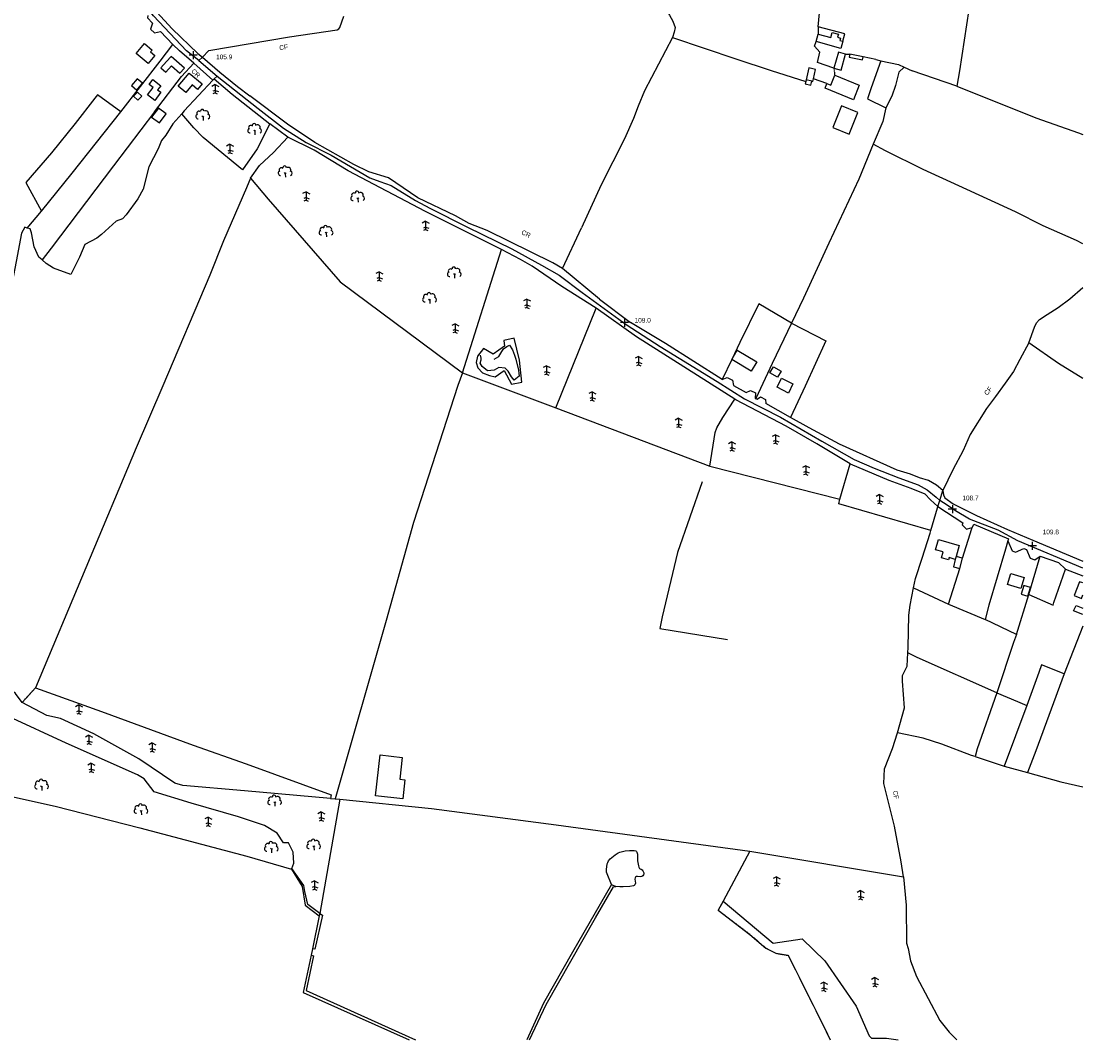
# Model space of a CAD drawing. Header units: metres. Extents: x 611948 to 1225781, y 656699 to 1316021.
# Tile 161 of 169: x 615100 to 615947, y 657043 to 657856. Entities that reach past the tile are written whole.
import ezdxf

# ---------------------------------------------------------------- set-up
doc = ezdxf.new("R2010")
doc.units = ezdxf.units.M
doc.linetypes.add('4696-D$0$PECK', pattern=[0.2, 0.1, -0.1])
for name, color, linetype in [('4696-D$0$BLD_OTL_S', 253, 'Continuous'), ('4696-D$0$GEN_LIN_D', 253, 'Continuous'), ('4696-D$0$GEN_PCK_D', 253, '4696-D$0$PECK'), ('4696-D$0$HT_CTRL', 253, 'Continuous'), ('4696-D$0$LAND_SYMB', 253, 'Continuous'), ('4696-D$0$MNR_LN_DT', 253, 'Continuous'), ('4696-D$0$ROADS', 253, 'Continuous'), ('4696-D$0$ROADS_CTR', 253, 'Continuous'), ('4696-D$0$TOWNLAND', 253, 'Continuous'), ('4696-D$0$WATER_FTR', 253, 'Continuous')]:
    doc.layers.add(name, color=color, linetype=linetype)
doc.styles.add('4696-D$0$STANDARD', font='txt')

# ---------------------------------------------------------------- blocks, each defined once
blk = doc.blocks.new('4696-D$0$21', base_point=(149.307579, 306.857136))
for p, q in [((149.328061, 310.284909), (147.980506, 309.564561)), ((149.328061, 310.284909), (150.783476, 309.509859)), ((149.328061, 310.284909), (149.328061, 306.933646)), ((149.328061, 307.978181), (148.440011, 307.595261)), ((149.328061, 306.933646), (148.483541, 306.598519)), ((149.328061, 307.978181), (150.645626, 307.485856)), ((149.328061, 306.933646), (150.186121, 306.555909))]:
    blk.add_line(p, q)
blk = doc.blocks.new('4696-D$0$23', base_point=(149.185809, 307.333247))
for p, q in [((148.664547, 309.128064), (149.124049, 308.690441)), ((149.124049, 308.690441), (149.445702, 309.073361)), ((149.124049, 308.690441), (149.169999, 307.322874)), ((149.313569, 307.698886), (149.313569, 307.698886))]:
    blk.add_line(p, q)
for centre, radius, start, end in [((147.180612, 308.892246), 0.897288, 128.278788, 274.496331), ((147.530482, 310.123129), 0.903805, 44.394719, 220.161368), ((148.832724, 311.050839), 0.714023, 354.391008, 541.210524), ((150.218607, 310.134934), 1.07549, 331.418139, 476.507497), ((150.870267, 308.882439), 0.947498, 293.22782, 424.195061)]:
    blk.add_arc(centre, radius, start, end)
blk = doc.blocks.new('4696-D$0$35', base_point=(150.27109, 306.896499))
for p, q in [((151.914023, 306.896499), (148.62816, 306.896499)), ((150.27109, 308.539432), (150.27109, 305.253567))]:
    blk.add_line(p, q)
blk = doc.blocks.new('4696-D')
at = {"layer": '4696-D$0$BLD_OTL_S', "flags": 128}
for points in [[(615735.934, 657845.788), (615745.969, 657842.966), (615747.136, 657847.118), (615751.966, 657845.762), (615751.243, 657843.194), (615753.628, 657842.523), (615753.125, 657840.754), (615755.581, 657840.063)], [(615201.053, 657822.273), (615191.553, 657830.392), (615198.237, 657838.214), (615204.318, 657833.017), (615203.018, 657831.498), (615206.438, 657828.574), (615201.053, 657822.273)], [(615734.224, 657839.722), (615735.934, 657845.788)], [(615755.581, 657840.063), (615753.919, 657834.174), (615734.224, 657839.722)], [(615757.728, 657829.617), (615751.976, 657831.268), (615748.349, 657818.634)], [(615761.086, 657829.85), (615760.589, 657827.349), (615771.3, 657825.227), (615771.797, 657827.728)], [(615771.797, 657827.728), (615761.086, 657829.85)], [(615215.824, 657823.9), (615211.29, 657818.772), (615215.202, 657815.314), (615219.736, 657820.442), (615226.433, 657814.52), (615230.073, 657818.638), (615219.465, 657828.018), (615215.824, 657823.9)], [(615748.349, 657818.634), (615754.102, 657816.983), (615757.728, 657829.617)], [(615225.17, 657804.305), (615233.806, 657814.635), (615244.192, 657805.953), (615240.564, 657801.613), (615236.179, 657805.279), (615231.171, 657799.288), (615225.17, 657804.305)], [(615732.041, 657809.964), (615733.835, 657817.475), (615728.538, 657818.736), (615726.302, 657809.403)], [(615749.053, 657812.944), (615768.704, 657804.957), (615764.016, 657793.441), (615741.349, 657802.658), (615742.844, 657806.339)], [(615742.844, 657806.339), (615745.873, 657805.11), (615749.053, 657812.944)], [(615192.212, 657801.11), (615196.72, 657806.55), (615192.328, 657810.189), (615187.821, 657804.749), (615192.212, 657801.11)], [(615200.783, 657797.248), (615205.242, 657803.069), (615201.885, 657805.64), (615204.815, 657809.466), (615211.206, 657804.571), (615208.757, 657801.374), (615211.396, 657799.353), (615206.456, 657792.904), (615200.783, 657797.248)], [(615730.811, 657808.265), (615726.302, 657809.403)], [(615730.811, 657808.265), (615731.59, 657808.076), (615732.041, 657809.964)], [(615192.603, 657799.545), (615189.454, 657796.25), (615192.875, 657792.98), (615196.025, 657796.274), (615192.603, 657799.545)], [(615760.642, 657765.978), (615767.6, 657783.17), (615754.536, 657788.457), (615747.578, 657771.265), (615760.642, 657765.978)], [(615209.442, 657786.789), (615203.926, 657779.544), (615210.099, 657774.844), (615215.617, 657782.088), (615209.442, 657786.789)], [(615666.891, 657586.15), (615671.24, 657593.523), (615686.89, 657584.192), (615682.505, 657576.84), (615666.891, 657586.15)], [(615703.331, 657572.015), (615697.247, 657575.659), (615700.118, 657580.455), (615706.201, 657576.811), (615703.331, 657572.015)], [(615706.632, 657571.213), (615715.713, 657566.671), (615712.098, 657559.436), (615703.017, 657563.978), (615706.632, 657571.213)], [(615845.253, 657426.712), (615840.325, 657428.103), (615839.867, 657426.481), (615834.336, 657428.046), (615835.651, 657432.702), (615829.533, 657434.431), (615831.797, 657442.472), (615848.375, 657437.792), (615845.932, 657429.12)], [(615845.253, 657426.712), (615843.783, 657420.745), (615848.861, 657419.413)], [(615845.932, 657429.12), (615845.253, 657426.712)], [(615851.121, 657427.663), (615845.932, 657429.12)], [(615848.861, 657419.413), (615851.121, 657427.663)], [(615897.679, 657403.385), (615887.022, 657406.565), (615889.67, 657415.447), (615900.328, 657412.267), (615897.679, 657403.385)], [(615947.017, 657407.886), (615944.339, 657408.898), (615940.15, 657397.824), (615945.979, 657395.622), (615947.017, 657398.352)], [(615900.001, 657405.905), (615897.894, 657398.899), (615903.084, 657397.338), (615905.191, 657404.344), (615900.001, 657405.905)], [(615947.017, 657382.77), (615939.666, 657385.614), (615941.753, 657389.919), (615947.017, 657387.874)], [(615386.21, 657270.688), (615403.944, 657268.732), (615402.024, 657251.349), (615406.135, 657250.895), (615404.449, 657235.637), (615382.603, 657238.051), (615386.21, 657270.688)]]:
    blk.add_lwpolyline(points, dxfattribs=at)
at = {"layer": '4696-D$0$GEN_LIN_D', "flags": 128}
for points in [[(615244.588, 657827.344), (615249.723, 657832.708), (615313.967, 657843.684), (615351.972, 657849.1), (615353.254, 657849.85), (615354.032, 657851.114), (615357.446, 657859.987)], [(615735.85, 657851.496), (615741.087, 657907.967), (615742.57, 657926.03), (615745.106, 657947.137)], [(615865.708, 657916.456), (615856.205, 657865.382), (615848.762, 657816.322), (615846.583, 657804.123)], [(615168.552, 657913.606), (615179.111, 657899.531), (615195.972, 657877.888), (615208.066, 657863.272), (615220.439, 657849.938), (615240.935, 657830.289), (615244.588, 657827.344)], [(615610.319, 657874.809), (615610.611, 657873.828), (615613.835, 657866.406), (615617.334, 657860.763), (615619.827, 657856.151), (615621.805, 657851.035), (615620.997, 657847.224), (615619.569, 657843.114)], [(615200.979, 657860.54), (615200.755, 657858.836), (615204.653, 657854.564), (615202.975, 657849.82), (615206.154, 657846.704), (615211.065, 657847.957), (615220.907, 657837.481)], [(615735.85, 657851.496), (615735.934, 657845.788)], [(615755.581, 657840.063), (615757.177, 657845.902), (615735.85, 657851.496)], [(615619.569, 657843.114), (615597.177, 657800.592), (615592.194, 657788.172), (615588.518, 657778.538), (615581.201, 657762.325), (615562.696, 657725.615), (615547.018, 657691.165)], [(615619.569, 657843.114), (615670.046, 657825.977), (615698.475, 657816.738), (615725.978, 657808.052)], [(615748.349, 657818.634), (615735.247, 657823.178), (615737.124, 657831.305), (615732.852, 657836.193), (615734.224, 657839.722)], [(615210.638, 657824.203), (615220.907, 657837.481)], [(615237.644, 657822.641), (615226.236, 657832.358), (615220.907, 657837.481)], [(615179.297, 657783.649), (615210.638, 657824.203)], [(615227.659, 657811.818), (615237.644, 657822.641)], [(615237.644, 657822.641), (615252.841, 657809.001)], [(615244.588, 657827.344), (615258.424, 657815.322), (615272.377, 657804.018), (615282.277, 657796.387)], [(615781.876, 657825.43), (615771.797, 657827.728)], [(615785.886, 657824.534), (615778.252, 657802.978), (615775.349, 657794.099), (615789.774, 657786.956)], [(615781.876, 657825.43), (615785.886, 657824.534)], [(615785.886, 657824.534), (615799.909, 657821.402), (615804.41, 657819.382)], [(615804.41, 657819.382), (615800.289, 657815.355), (615797.62, 657804.691), (615794.721, 657796.321), (615789.774, 657786.956)], [(615804.41, 657819.382), (615810.821, 657816.506)], [(615846.583, 657804.123), (615810.821, 657816.506)], [(615206.332, 657783.634), (615227.659, 657811.818)], [(615252.841, 657809.001), (615230.035, 657784.445), (615227.929, 657782.062)], [(615252.841, 657809.001), (615253.888, 657810.012)], [(615253.888, 657810.012), (615268.332, 657797.825), (615298.276, 657774.153)], [(615725.978, 657808.052), (615725.512, 657806.108), (615730.039, 657805.036), (615730.811, 657808.265)], [(615726.302, 657809.403), (615725.978, 657808.052)], [(615742.844, 657806.339), (615732.041, 657809.964)], [(615179.297, 657783.649), (615160.752, 657797.361), (615158.686, 657794.593), (615143.007, 657774.415), (615123.951, 657751.168), (615103.622, 657727.483), (615116.031, 657704.583)], [(615531.714, 657658.664), (615524.129, 657663.335), (615471.716, 657689.153), (615457.265, 657694.667), (615446.384, 657700.65), (615416.505, 657715.256), (615393.006, 657731.062), (615377.272, 657735.828), (615365.374, 657741.823), (615334.254, 657759.244), (615312.269, 657774.013), (615282.277, 657796.387)], [(615846.583, 657804.123), (615909.444, 657778.95), (615943.685, 657767.094), (615947.017, 657765.778)], [(615116.031, 657704.583), (615140.661, 657734.869), (615179.297, 657783.649)], [(615206.332, 657783.634), (615173.432, 657740.731), (615123.671, 657674.97), (615116.557, 657665.727)], [(615227.929, 657782.062), (615220.851, 657774.057), (615215.294, 657765.15), (615211.875, 657760.836), (615209.188, 657754.194), (615201.737, 657739.918), (615197.31, 657721.988), (615193.061, 657714.344), (615183.58, 657701.647), (615180.694, 657698.353), (615175.776, 657696.638), (615164.011, 657685.78), (615160.105, 657683.019), (615150.758, 657678.036), (615146.465, 657667.821), (615139.538, 657654.05), (615125.731, 657658.92), (615119.883, 657662.88), (615116.557, 657665.727)], [(615298.276, 657774.153), (615288.156, 657754.264), (615276.546, 657737.487), (615245.095, 657763.242), (615237.514, 657771.092), (615227.929, 657782.062)], [(615789.774, 657786.956), (615787.434, 657776.033)], [(615312.533, 657763.413), (615298.276, 657774.153)], [(615787.434, 657776.033), (615779.864, 657757.87)], [(615282.869, 657730.792), (615290.116, 657740.894), (615301.185, 657751.207), (615312.533, 657763.413)], [(615483.165, 657673.948), (615462.369, 657684.266), (615422.621, 657704.334), (615360.861, 657736.626), (615333.552, 657753.239), (615312.533, 657763.413)], [(615779.864, 657757.87), (615768.314, 657730.163), (615744.294, 657679.002), (615724.179, 657635.18), (615714.526, 657615.176)], [(615947.017, 657678.529), (615942.049, 657681.086), (615915.447, 657692.852), (615893.423, 657704.057), (615848.08, 657724.7), (615819.71, 657737.76), (615789.578, 657752.624), (615779.864, 657757.87)], [(615282.869, 657730.792), (615279.648, 657723.131), (615261.42, 657680.745), (615250.399, 657653.412), (615212.851, 657565.058), (615191.673, 657515.778), (615111.176, 657324.244)], [(615282.869, 657730.792), (615296.984, 657714.084), (615354.281, 657648.231), (615451.989, 657575.543)], [(615104.738, 657691.075), (615116.031, 657704.583)], [(615104.738, 657691.075), (615102.635, 657691.734), (615100.235, 657686.888), (615095.728, 657664.329), (615082.17, 657594.594), (615076.22, 657563.057), (615069.584, 657536.419), (615067.167, 657530.544)], [(615116.557, 657665.727), (615114.053, 657667.869), (615110.081, 657676.171), (615107.96, 657687.268), (615106.984, 657690.373), (615104.738, 657691.075)], [(615531.714, 657658.664), (615547.018, 657691.165)], [(615451.989, 657575.543), (615483.165, 657673.948)], [(615558.762, 657627.006), (615531.427, 657644.506), (615507.677, 657660.569), (615498.318, 657666.025), (615483.165, 657673.948)], [(615561.482, 657634.382), (615531.714, 657658.664)], [(615903.926, 657599.53), (615908.399, 657611.956), (615909.968, 657615.503), (615912.543, 657618.02), (615918.701, 657622.023), (615927.423, 657627.523), (615936.672, 657634.547), (615947.017, 657643.6)], [(615526.532, 657547.688), (615558.762, 657627.006)], [(615669.417, 657554.512), (615590.804, 657604.348), (615558.762, 657627.006)], [(615561.482, 657634.382), (615586.222, 657615.761)], [(615714.526, 657615.176), (615688.474, 657630.502), (615673.347, 657599.609), (615666.891, 657586.15)], [(615659.257, 657570.234), (615614.007, 657599.024), (615586.222, 657615.761)], [(615714.526, 657615.176), (615699.129, 657583.014), (615686.174, 657554.949)], [(615714.526, 657615.176), (615741.865, 657601.109), (615725.403, 657564.885), (615713.728, 657539.966)], [(615499.51, 657568.08), (615497.422, 657585.675), (615493.297, 657603.293), (615485.125, 657601.351), (615485.582, 657596.762), (615476.597, 657590.499), (615468.754, 657594.919), (615464.1, 657588.861), (615463.023, 657583.781), (615464.246, 657579.437), (615468.021, 657575.574), (615473.599, 657573.473), (615478.17, 657572.401), (615485.358, 657577.411), (615491.087, 657566.395), (615499.51, 657568.08)], [(615903.926, 657599.53), (615896.896, 657586.115), (615891.691, 657576.499), (615884.965, 657567.409), (615877.455, 657556.546), (615870.214, 657546.953), (615857.241, 657526.222), (615851.493, 657513.556), (615843.419, 657498.116), (615835.313, 657481.666)], [(615947.017, 657571.043), (615927.671, 657582.957), (615903.926, 657599.53)], [(615666.891, 657586.15), (615659.257, 657570.234)], [(615451.989, 657575.543), (615448.189, 657565.362)], [(615451.989, 657575.543), (615526.532, 657547.688)], [(615659.257, 657570.234), (615663.348, 657571.714), (615667.398, 657569.63), (615668.37, 657565.545), (615678.489, 657559.825), (615681.82, 657561.569), (615685.87, 657559.485), (615685.565, 657555.16), (615686.174, 657554.949)], [(615448.189, 657565.362), (615413.056, 657456.014), (615391.018, 657378.093)], [(615649.499, 657501.192), (615653.627, 657527.882), (615654.944, 657531.686), (615659.879, 657540.032), (615669.417, 657554.512)], [(615761.265, 657503.062), (615734.711, 657518.903), (615710.426, 657532.935), (615670.182, 657554.027), (615669.417, 657554.512)], [(615686.174, 657554.949), (615687.086, 657554.633), (615689.908, 657556.383), (615693.959, 657554.298), (615694.175, 657550.986)], [(615713.728, 657539.966), (615694.175, 657550.986)], [(615526.532, 657547.688), (615649.499, 657501.192)], [(615809.49, 657494.698), (615798.831, 657497.877), (615752.979, 657518.525), (615728.683, 657531.538), (615713.728, 657539.966)], [(615649.499, 657501.192), (615753.273, 657474.751)], [(615753.273, 657474.751), (615761.265, 657503.062)], [(615761.265, 657503.062), (615792.18, 657489.972), (615809.676, 657483.403), (615821.083, 657478.942), (615825.613, 657474.306), (615831.298, 657468.772)], [(615835.313, 657481.666), (615830.268, 657485.8), (615823.947, 657489.693), (615816.841, 657491.811), (615809.49, 657494.698)], [(615643.229, 657488.494), (615623.733, 657432.188), (615611.426, 657380.891), (615609.535, 657371.491), (615663.418, 657362.719)], [(615825.839, 657449.857), (615752.237, 657471.081), (615753.273, 657474.751)], [(615835.313, 657481.666), (615835.781, 657478.096), (615837.028, 657475.79), (615843.594, 657471.13), (615862.33, 657461.746), (615886.901, 657450.512), (615907.175, 657442.128), (615947.017, 657425.205)], [(615825.839, 657449.857), (615831.029, 657467.908)], [(615831.029, 657467.908), (615831.298, 657468.772)], [(615831.298, 657468.772), (615851.363, 657455.794), (615850.713, 657454.244), (615854.214, 657450.695), (615857.614, 657451.795), (615858.464, 657451.445)], [(615812.045, 657404.048), (615813.57, 657411.579), (615818.851, 657427.815), (615825.191, 657447.605), (615825.839, 657449.857)], [(615851.121, 657427.663), (615858.464, 657451.445)], [(615858.464, 657451.445), (615859.965, 657454.944), (615887.869, 657443.148), (615887.269, 657441.448)], [(615887.269, 657441.448), (615885.23, 657434.777), (615871.981, 657390.113), (615869.048, 657378.688)], [(615887.269, 657441.448), (615890.67, 657433.501), (615893.207, 657432.515), (615899.862, 657435.494), (615902.145, 657434.703), (615905.042, 657427.723), (615908.671, 657426.479), (615913.031, 657429.23)], [(615903.973, 657398.664), (615913.031, 657429.23)], [(615913.031, 657429.23), (615927.576, 657424.154), (615933.283, 657418.81)], [(615839.779, 657391.052), (615848.861, 657419.413)], [(615903.973, 657398.664), (615923.277, 657390.267), (615923.81, 657392.436), (615933.283, 657418.81)], [(615933.283, 657418.81), (615947.017, 657413.569)], [(615807.393, 657352.244), (615807.584, 657356.39), (615808.136, 657382.102), (615809.249, 657390.238), (615812.045, 657404.048)], [(615812.045, 657404.048), (615839.779, 657391.052)], [(615894.072, 657366.726), (615903.973, 657398.664)], [(615839.779, 657391.052), (615869.048, 657378.688)], [(615391.018, 657378.093), (615350.37, 657235.648)], [(615894.072, 657366.726), (615869.048, 657378.688)], [(615947.017, 657373.531), (615932.16, 657335.414)], [(615894.072, 657366.726), (615891.61, 657360.469), (615878.412, 657320.387)], [(615100.684, 657312.593), (615095.404, 657319.63), (615086.027, 657327.767), (615059.152, 657350.357)], [(615799.222, 657288.386), (615804.734, 657308.294), (615803.197, 657329.448), (615803.25, 657334.031), (615806.903, 657341.628), (615807.393, 657352.244)], [(615878.412, 657320.387), (615814.82, 657348.37), (615807.393, 657352.244)], [(615932.16, 657335.414), (615914.162, 657342.498), (615912.054, 657336.412), (615902.339, 657310.232)], [(615932.16, 657335.414), (615909.55, 657274.051), (615902.886, 657256.696)], [(615315.792, 657180.25), (615317.39, 657184.437), (615316.982, 657193.099), (615313.247, 657200.527), (615309.173, 657200.574), (615304.169, 657208.272), (615294.056, 657214.5), (615273.254, 657221.362), (615235.371, 657232.31), (615205.945, 657241.31), (615197.895, 657251.738), (615192.805, 657254.914), (615135.619, 657280.088), (615043.542, 657322.603)], [(615111.176, 657324.244), (615163.839, 657305.322), (615237.203, 657278.582), (615279.39, 657263.701), (615347.349, 657238.977), (615346.805, 657235.927)], [(615878.412, 657320.387), (615862.869, 657275.494), (615861.097, 657269.407)], [(615878.412, 657320.387), (615894.883, 657313.321), (615902.339, 657310.232)], [(615346.805, 657235.927), (615277.986, 657242.117), (615228.926, 657246.313), (615222.528, 657248.224), (615193.794, 657267.502), (615157.868, 657287.419), (615131.329, 657299.713), (615120.311, 657302.22), (615100.684, 657312.593)], [(615902.339, 657310.232), (615884.366, 657261.798)], [(615803.939, 657173.594), (615802.039, 657185.331), (615796.767, 657213.913), (615788.248, 657247.879), (615788.892, 657259.586), (615795.192, 657275.81), (615799.222, 657288.386)], [(615861.097, 657269.407), (615858.323, 657270.315), (615834.489, 657279.249), (615819.774, 657284.003), (615799.222, 657288.386)], [(615015.251, 657266.486), (615041.61, 657258.569), (615070.712, 657245.715), (615092.181, 657237.625), (615127.03, 657229.817), (615194.644, 657212.695), (615279.91, 657189.863), (615315.552, 657179.62)], [(615861.097, 657269.407), (615884.366, 657261.798)], [(615884.366, 657261.798), (615902.886, 657256.696)], [(615902.886, 657256.696), (615929.636, 657249.373), (615947.016, 657245.383)], [(615354.014, 657235.362), (615338.115, 657144.218)], [(615346.805, 657235.927), (615350.37, 657235.648)], [(615350.37, 657235.648), (615354.014, 657235.362)], [(615354.014, 657235.362), (615427.18, 657227.867), (615526.853, 657214.999), (615681.446, 657193.991)], [(615681.446, 657193.991), (615660.103, 657154.004)], [(615681.446, 657193.991), (615803.939, 657173.594)], [(615315.792, 657180.25), (615315.552, 657179.62)], [(615315.552, 657179.62), (615324.05, 657165.771), (615326.424, 657150.973), (615337.741, 657142.243)], [(615338.115, 657144.218), (615328.522, 657151.46), (615326.093, 657161.674), (615325.386, 657166.521), (615315.792, 657180.25)], [(615803.939, 657173.594), (615805.969, 657150.907), (615806.382, 657120.599), (615807.605, 657116.256), (615809.53, 657106.557), (615814.223, 657094.026), (615832.915, 657058.922), (615840.447, 657049.667), (615846.475, 657043.5)], [(615660.103, 657154.004), (615699.948, 657120.439), (615723.162, 657123.99), (615741.294, 657106.464), (615766.086, 657070.272), (615776.508, 657046.724), (615778.522, 657044.663), (615790.477, 657044.796), (615799.647, 657043.5)], [(615338.115, 657144.218), (615340.391, 657142.919), (615334.221, 657115.743), (615332.273, 657116.053)], [(615338.115, 657144.218), (615337.741, 657142.243)], [(615337.741, 657142.243), (615332.273, 657116.053)], [(615331.191, 657110.874), (615324.982, 657081.127), (615409.404, 657043.501)], [(615332.273, 657116.053), (615331.191, 657110.874)]]:
    blk.add_lwpolyline(points, dxfattribs=at)
at = {"layer": '4696-D$0$GEN_PCK_D', "flags": 128}
for points in [[(615757.728, 657829.617), (615761.086, 657829.85)], [(615748.349, 657818.634), (615749.053, 657812.944)], [(615100.684, 657312.593), (615111.176, 657324.244)], [(615660.103, 657154.004), (615655.947, 657146.922), (615681.441, 657127.529), (615694.048, 657116.687), (615702.149, 657112.519), (615711.806, 657110.879), (615738.937, 657056.835), (615745.557, 657043.5)]]:
    blk.add_lwpolyline(points, dxfattribs=at)
at = {"layer": '4696-D$0$LAND_SYMB', "flags": 128}
for points in [[(615252.841, 657809.001), (615230.035, 657784.445), (615227.929, 657782.062)], [(615252.841, 657809.001), (615253.888, 657810.012)], [(615253.888, 657810.012), (615268.332, 657797.825), (615298.276, 657774.153)], [(615298.276, 657774.153), (615288.156, 657754.264), (615276.546, 657737.487), (615245.095, 657763.242), (615237.514, 657771.092), (615227.929, 657782.062)], [(615282.869, 657730.792), (615290.116, 657740.894), (615301.185, 657751.207), (615312.533, 657763.413)], [(615483.165, 657673.948), (615462.369, 657684.266), (615422.621, 657704.334), (615360.861, 657736.626), (615333.552, 657753.239), (615312.533, 657763.413)], [(615282.869, 657730.792), (615296.984, 657714.084), (615354.281, 657648.231), (615451.989, 657575.543)], [(615451.989, 657575.543), (615483.165, 657673.948)], [(615451.989, 657575.543), (615483.165, 657673.948)], [(615558.762, 657627.006), (615531.427, 657644.506), (615507.677, 657660.569), (615498.318, 657666.025), (615483.165, 657673.948)], [(615669.417, 657554.512), (615590.804, 657604.348), (615558.762, 657627.006)], [(615451.989, 657575.543), (615526.532, 657547.688)], [(615761.265, 657503.062), (615734.711, 657518.903), (615710.426, 657532.935), (615670.182, 657554.027), (615669.417, 657554.512)], [(615526.532, 657547.688), (615649.499, 657501.192)], [(615649.499, 657501.192), (615753.273, 657474.751)], [(615761.265, 657503.062), (615792.18, 657489.972), (615809.676, 657483.403), (615821.083, 657478.942), (615825.613, 657474.306), (615831.298, 657468.772)], [(615825.839, 657449.857), (615752.237, 657471.081), (615753.273, 657474.751)], [(615825.839, 657449.857), (615831.029, 657467.908)], [(615831.029, 657467.908), (615831.298, 657468.772)], [(615100.684, 657312.593), (615095.404, 657319.63), (615086.027, 657327.767), (615059.152, 657350.357)], [(615100.684, 657312.593), (615111.176, 657324.244)], [(615111.176, 657324.244), (615163.839, 657305.322), (615237.203, 657278.582), (615279.39, 657263.701), (615347.349, 657238.977), (615346.805, 657235.927)], [(615015.251, 657266.486), (615041.61, 657258.569), (615070.712, 657245.715), (615092.181, 657237.625), (615127.03, 657229.817), (615194.644, 657212.695), (615279.91, 657189.863), (615315.552, 657179.62)], [(615354.014, 657235.362), (615338.115, 657144.218)], [(615346.805, 657235.927), (615350.37, 657235.648)], [(615350.37, 657235.648), (615354.014, 657235.362)], [(615681.446, 657193.991), (615660.103, 657154.004)], [(615681.446, 657193.991), (615803.939, 657173.594)], [(615315.792, 657180.25), (615315.552, 657179.62)], [(615338.115, 657144.218), (615328.522, 657151.46), (615326.093, 657161.674), (615325.386, 657166.521), (615315.792, 657180.25)], [(615803.939, 657173.594), (615805.969, 657150.907), (615806.382, 657120.599), (615807.605, 657116.256), (615809.53, 657106.557), (615814.223, 657094.026), (615832.915, 657058.922), (615840.447, 657049.667), (615846.475, 657043.5)], [(615660.103, 657154.004), (615655.947, 657146.922), (615681.441, 657127.529), (615694.048, 657116.687), (615702.149, 657112.519), (615711.806, 657110.879), (615738.937, 657056.835), (615745.557, 657043.5)]]:
    blk.add_lwpolyline(points, dxfattribs=at)
at = {"layer": '4696-D$0$MNR_LN_DT', "flags": 128}
blk.add_lwpolyline([(615477.3, 657586.554), (615481.05, 657588.453), (615482.651, 657591.302), (615484.701, 657594.651), (615487.351, 657596.65), (615489.601, 657597.549), (615491.852, 657593.801), (615493.403, 657589.652), (615494.502, 657586.354), (615496.653, 657577.557), (615497.354, 657572.859), (615493.303, 657569.61), (615491.202, 657572.409), (615488.552, 657576.908), (615486.101, 657579.306), (615481.15, 657579.806), (615477.25, 657577.658), (615471.849, 657577.258), (615467.748, 657580.456), (615466.199, 657583.206), (615466.948, 657585.955), (615466.948, 657587.304), (615466.348, 657589.703)], dxfattribs=at)
at = {"layer": '4696-D$0$ROADS', "flags": 128}
for points in [[(615168.552, 657913.606), (615179.111, 657899.531), (615195.972, 657877.888), (615208.066, 657863.272), (615220.439, 657849.938), (615240.935, 657830.289), (615244.588, 657827.344)], [(615200.979, 657860.54), (615200.755, 657858.836), (615204.653, 657854.564), (615202.975, 657849.82), (615206.154, 657846.704), (615211.065, 657847.957), (615220.907, 657837.481)], [(615237.644, 657822.641), (615226.236, 657832.358), (615220.907, 657837.481)], [(615237.644, 657822.641), (615252.841, 657809.001)], [(615244.588, 657827.344), (615258.424, 657815.322), (615272.377, 657804.018), (615282.277, 657796.387)], [(615252.841, 657809.001), (615253.888, 657810.012)], [(615253.888, 657810.012), (615268.332, 657797.825), (615298.276, 657774.153)], [(615531.714, 657658.664), (615524.129, 657663.335), (615471.716, 657689.153), (615457.265, 657694.667), (615446.384, 657700.65), (615416.505, 657715.256), (615393.006, 657731.062), (615377.272, 657735.828), (615365.374, 657741.823), (615334.254, 657759.244), (615312.269, 657774.013), (615282.277, 657796.387)], [(615312.533, 657763.413), (615298.276, 657774.153)], [(615483.165, 657673.948), (615462.369, 657684.266), (615422.621, 657704.334), (615360.861, 657736.626), (615333.552, 657753.239), (615312.533, 657763.413)], [(615558.762, 657627.006), (615531.427, 657644.506), (615507.677, 657660.569), (615498.318, 657666.025), (615483.165, 657673.948)], [(615561.482, 657634.382), (615531.714, 657658.664)], [(615669.417, 657554.512), (615590.804, 657604.348), (615558.762, 657627.006)], [(615561.482, 657634.382), (615586.222, 657615.761)], [(615659.257, 657570.234), (615614.007, 657599.024), (615586.222, 657615.761)], [(615659.257, 657570.234), (615663.348, 657571.714), (615667.398, 657569.63), (615668.37, 657565.545), (615678.489, 657559.825), (615681.82, 657561.569), (615685.87, 657559.485), (615685.565, 657555.16), (615686.174, 657554.949)], [(615761.265, 657503.062), (615734.711, 657518.903), (615710.426, 657532.935), (615670.182, 657554.027), (615669.417, 657554.512)], [(615686.174, 657554.949), (615687.086, 657554.633), (615689.908, 657556.383), (615693.959, 657554.298), (615694.175, 657550.986)], [(615713.728, 657539.966), (615694.175, 657550.986)], [(615809.49, 657494.698), (615798.831, 657497.877), (615752.979, 657518.525), (615728.683, 657531.538), (615713.728, 657539.966)], [(615761.265, 657503.062), (615792.18, 657489.972), (615809.676, 657483.403), (615821.083, 657478.942), (615825.613, 657474.306), (615831.298, 657468.772)], [(615835.313, 657481.666), (615830.268, 657485.8), (615823.947, 657489.693), (615816.841, 657491.811), (615809.49, 657494.698)], [(615835.313, 657481.666), (615835.781, 657478.096), (615837.028, 657475.79), (615843.594, 657471.13), (615862.33, 657461.746), (615886.901, 657450.512), (615907.175, 657442.128), (615947.017, 657425.205)], [(615831.298, 657468.772), (615851.363, 657455.794), (615850.713, 657454.244), (615854.214, 657450.695), (615857.614, 657451.795), (615858.464, 657451.445)], [(615858.464, 657451.445), (615859.965, 657454.944), (615887.869, 657443.148), (615887.269, 657441.448)], [(615887.269, 657441.448), (615890.67, 657433.501), (615893.207, 657432.515), (615899.862, 657435.494), (615902.145, 657434.703), (615905.042, 657427.723), (615908.671, 657426.479), (615913.031, 657429.23)], [(615913.031, 657429.23), (615927.576, 657424.154), (615933.283, 657418.81)], [(615933.283, 657418.81), (615947.017, 657413.569)]]:
    blk.add_lwpolyline(points, dxfattribs=at)
at = {"layer": '4696-D$0$ROADS_CTR', "flags": 128}
for points in [[(615241.71, 657824.565), (615231.731, 657832.38), (615205.418, 657860.448), (615190.747, 657878.322), (615180.943, 657889.446), (615169.342, 657903.891), (615161.89, 657913.588), (615151.085, 657924.481), (615137.577, 657939.025), (615122.176, 657953.621), (615104.077, 657969.165), (615086.326, 657987.361)], [(615241.71, 657824.565), (615256.146, 657812.124)], [(615256.146, 657812.124), (615288.95, 657786.279), (615309.143, 657770.766), (615327.345, 657759.351), (615347.345, 657749.189), (615378.202, 657731.006), (615386.062, 657728.113), (615395.193, 657724.952), (615414.408, 657713.017), (615426.049, 657706.77), (615455.923, 657691.654), (615491.374, 657674.438), (615515.161, 657661.429), (615529.073, 657653.374), (615547.504, 657639.665), (615582.603, 657614.049), (615609.901, 657596.416), (615655.161, 657568.645), (615677.157, 657554.894), (615705.76, 657540.048), (615738.9, 657521.075), (615764.705, 657506.516), (615780.666, 657499.456), (615800.186, 657491.845), (615815.655, 657486.318), (615822.738, 657482.162), (615830.054, 657476.221), (615832.837, 657473.715)], [(615947.017, 657419.654), (615895.07, 657441.498), (615879.567, 657449.895), (615856.513, 657458.842), (615845.362, 657465.34), (615838.86, 657469.939), (615832.837, 657473.715)]]:
    blk.add_lwpolyline(points, dxfattribs=at)
at = {"layer": '4696-D$0$TOWNLAND', "flags": 128}
for points in [[(615244.588, 657827.344), (615249.723, 657832.708), (615313.967, 657843.684), (615351.972, 657849.1), (615353.254, 657849.85), (615354.032, 657851.114), (615357.446, 657859.987)], [(615244.588, 657827.344), (615241.71, 657824.565)], [(615252.841, 657809.001), (615230.035, 657784.445), (615227.929, 657782.062)], [(615252.841, 657809.001), (615253.888, 657810.012)], [(615253.888, 657810.012), (615256.146, 657812.124)], [(615227.929, 657782.062), (615220.851, 657774.057), (615215.294, 657765.15), (615211.875, 657760.836), (615209.188, 657754.194), (615201.737, 657739.918), (615197.31, 657721.988), (615193.061, 657714.344), (615183.58, 657701.647), (615180.694, 657698.353), (615175.776, 657696.638), (615164.011, 657685.78), (615160.105, 657683.019), (615150.758, 657678.036), (615146.465, 657667.821), (615139.538, 657654.05), (615125.731, 657658.92), (615119.883, 657662.88), (615116.557, 657665.727)], [(615104.738, 657691.075), (615102.635, 657691.734), (615100.235, 657686.888), (615095.728, 657664.329), (615082.17, 657594.594), (615076.22, 657563.057), (615069.584, 657536.419), (615067.167, 657530.544)], [(615116.557, 657665.727), (615114.053, 657667.869), (615110.081, 657676.171), (615107.96, 657687.268), (615106.984, 657690.373), (615104.738, 657691.075)], [(615903.926, 657599.53), (615908.399, 657611.956), (615909.968, 657615.503), (615912.543, 657618.02), (615918.701, 657622.023), (615927.423, 657627.523), (615936.672, 657634.547), (615947.017, 657643.6)], [(615903.926, 657599.53), (615896.896, 657586.115), (615891.691, 657576.499), (615884.965, 657567.409), (615877.455, 657556.546), (615870.214, 657546.953), (615857.241, 657526.222), (615851.493, 657513.556), (615843.419, 657498.116), (615835.313, 657481.666)], [(615832.837, 657473.715), (615835.313, 657481.666)], [(615825.839, 657449.857), (615831.029, 657467.908)], [(615831.029, 657467.908), (615831.298, 657468.772)], [(615831.298, 657468.772), (615832.837, 657473.715)], [(615812.045, 657404.048), (615813.57, 657411.579), (615818.851, 657427.815), (615825.191, 657447.605), (615825.839, 657449.857)], [(615807.393, 657352.244), (615807.584, 657356.39), (615808.136, 657382.102), (615809.249, 657390.238), (615812.045, 657404.048)], [(615799.222, 657288.386), (615804.734, 657308.294), (615803.197, 657329.448), (615803.25, 657334.031), (615806.903, 657341.628), (615807.393, 657352.244)], [(615803.939, 657173.594), (615802.039, 657185.331), (615796.767, 657213.913), (615788.248, 657247.879), (615788.892, 657259.586), (615795.192, 657275.81), (615799.222, 657288.386)], [(615803.939, 657173.594), (615805.969, 657150.907), (615806.382, 657120.599), (615807.605, 657116.256), (615809.53, 657106.557), (615814.223, 657094.026), (615832.915, 657058.922), (615840.447, 657049.667), (615846.475, 657043.5)]]:
    blk.add_lwpolyline(points, dxfattribs=at)
at = {"layer": '4696-D$0$WATER_FTR', "flags": 128}
for points in [[(615570.845, 657167.25), (615567.381, 657175.948), (615567.049, 657177.233), (615567.002, 657179.264), (615567.523, 657183.771), (615567.895, 657184.972), (615568.518, 657186.12), (615569.98, 657187.756), (615573.814, 657191.019), (615576.232, 657192.652), (615577.594, 657193.232), (615579.706, 657193.751), (615581.852, 657194.115), (615585.411, 657194.569), (615588.986, 657194.542), (615590.306, 657194.186), (615590.866, 657193.799), (615591.264, 657193.242), (615591.726, 657191.467), (615591.691, 657186.106), (615592.41, 657182.278), (615592.815, 657181.213), (615593.404, 657180.23), (615593.828, 657179.882), (615594.676, 657179.609), (615595.43, 657179.188), (615596.066, 657178.259), (615596.609, 657176.632), (615596.617, 657175.829), (615596.402, 657175.102), (615595.871, 657174.395), (615595.113, 657173.844), (615594.053, 657173.604), (615591.558, 657173.86), (615590.782, 657173.639), (615590.139, 657173.226), (615589.752, 657172.632), (615589.676, 657171.614), (615589.956, 657168.301), (615589.477, 657167.072), (615588.995, 657166.588), (615588.405, 657166.282), (615585.479, 657165.749), (615580.118, 657165.401), (615577.7, 657165.387), (615574.392, 657165.68)], [(615315.792, 657180.25), (615315.552, 657179.62)], [(615315.552, 657179.62), (615324.05, 657165.771), (615326.424, 657150.973), (615337.741, 657142.243)], [(615338.115, 657144.218), (615328.522, 657151.46), (615326.093, 657161.674), (615325.386, 657166.521), (615315.792, 657180.25)], [(615570.845, 657167.25), (615539.919, 657113.367), (615516.784, 657072.637), (615503.316, 657043.501)], [(615505.367, 657043.501), (615518.808, 657071.595), (615558.06, 657140.659), (615572.607, 657165.447), (615574.392, 657165.68)], [(615570.845, 657167.25), (615574.392, 657165.68)], [(615570.845, 657167.25), (615574.392, 657165.68)], [(615338.115, 657144.218), (615340.391, 657142.919), (615334.221, 657115.743), (615332.273, 657116.053)], [(615337.741, 657142.243), (615332.273, 657116.053)], [(615331.191, 657110.874), (615324.982, 657081.127), (615409.404, 657043.501)], [(615331.191, 657110.874), (615333.222, 657110.341), (615327.302, 657082.908), (615414.401, 657043.501)]]:
    blk.add_lwpolyline(points, dxfattribs=at)
at = {"layer": '4696-D$0$HT_CTRL', "xscale": 2, "yscale": 2}
for p in [(615237.132, 657828.924), (615581.345, 657615.58), (615842.932, 657466.757), (615906.765, 657437.498)]:
    blk.add_blockref('4696-D$0$35', p, dxfattribs=at)
at = {"layer": '4696-D$0$LAND_SYMB', "xscale": 2, "yscale": 2}
for name, p in [('4696-D$0$21', (615254.528, 657798.649)), ('4696-D$0$23', (615245.074, 657776.877)), ('4696-D$0$23', (615286.44, 657765.534)), ('4696-D$0$21', (615266.423, 657751.008)), ('4696-D$0$23', (615310.769, 657731.703)), ('4696-D$0$21', (615327.117, 657713.111)), ('4696-D$0$23', (615368.679, 657711.659)), ('4696-D$0$21', (615422.592, 657689.597)), ('4696-D$0$23', (615343.425, 657684.17)), ('4696-D$0$21', (615385.456, 657649.283)), ('4696-D$0$23', (615445.793, 657651.08)), ('4696-D$0$23', (615425.99, 657630.738)), ('4696-D$0$21', (615503.362, 657627.546)), ('4696-D$0$21', (615446.092, 657607.837)), ('4696-D$0$21', (615592.467, 657581.696)), ('4696-D$0$21', (615519.044, 657574.397)), ('4696-D$0$21', (615555.472, 657553.604)), ('4696-D$0$21', (615624.491, 657532.433)), ('4696-D$0$21', (615701.752, 657519.316)), ('4696-D$0$21', (615667.055, 657513.606)), ('4696-D$0$21', (615725.913, 657494.59)), ('4696-D$0$21', (615784.724, 657471.5)), ('4696-D$0$21', (615145.796, 657303.75)), ('4696-D$0$21', (615153.909, 657279.581)), ('4696-D$0$21', (615204.308, 657273.48)), ('4696-D$0$21', (615155.672, 657257.234)), ('4696-D$0$23', (615116.391, 657242.417)), ('4696-D$0$23', (615302.425, 657229.82)), ('4696-D$0$23', (615195.778, 657222.846)), ('4696-D$0$21', (615249.008, 657214.225)), ('4696-D$0$21', (615339.24, 657218.449)), ('4696-D$0$23', (615333.562, 657194.695)), ('4696-D$0$23', (615299.759, 657192.704)), ('4696-D$0$21', (615333.917, 657163.412)), ('4696-D$0$21', (615702.509, 657166.62)), ('4696-D$0$21', (615769.609, 657155.657)), ('4696-D$0$21', (615781.029, 657086.26)), ('4696-D$0$21', (615740.243, 657082.658))]:
    blk.add_blockref(name, p, dxfattribs=at)
at = {"layer": '4696-D$0$HT_CTRL', "style": '4696-D$0$STANDARD'}
for s, p in [('105.9', (615255.385, 657825.72)), ('109.0', (615589.343, 657615.58)), ('108.7', (615850.931, 657473.838)), ('109.8', (615915.017, 657446.73))]:
    blk.add_text(s, height=3.75, rotation=-0.1, dxfattribs=at).set_placement(p)
at = {"layer": '4696-D$0$TOWNLAND', "style": '4696-D$0$STANDARD'}
for s, rotation, p in [('CF', 8.100002, (615306.071, 657832.894)), ('CR', -45.000009, (615235.26, 657815.816)), ('CR', -26.600006, (615498.611, 657686.41)), ('CF', 51.600011, (615870.798, 657557.213)), ('CF', -81.100017, (615795.49, 657242.023))]:
    blk.add_text(s, height=3.75, rotation=rotation, dxfattribs=at).set_placement(p)
blk = doc.blocks.new('OS Mapping')
blk.add_blockref('4696-D', (0, 0))

msp = doc.modelspace()

# ---------------------------------------------------------------- block references
msp.add_blockref('OS Mapping', (0, 0))

doc.saveas('drawing.dxf')
